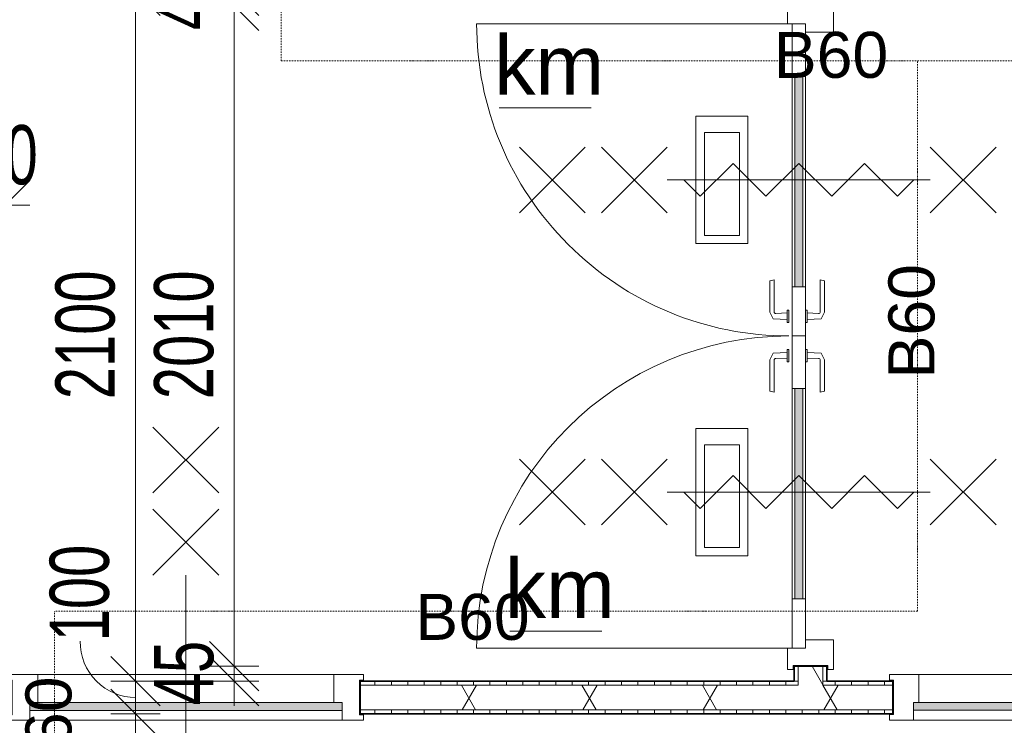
# Model space of a CAD drawing. Header units: millimetres. Extents: x -80560 to 110805, y -11020 to 52719.
# Tile 98 of 184: x 67339 to 70334, y 18015 to 20162. Entities that reach past the tile are written whole.
import ezdxf

# ---------------------------------------------------------------- set-up
doc = ezdxf.new("R2010")
doc.units = ezdxf.units.MM
doc.linetypes.add('DASHDOT2', pattern=[8, 4, -2, 0, -2])
for name, color, linetype, lineweight in [('A-ANNO-DIMS', 211, 'Continuous', 9), ('A-ANNO-DIMS-100', 211, 'Continuous', 9), ('A-ANNO-NOTE', 131, 'Continuous', 18), ('A-DETL', 90, 'Continuous', 18), ('A-DETL-GENF', 92, 'Continuous', 18), ('A-DOOR', 31, 'Continuous', 18), ('A-GLAZ', 151, 'Continuous', 18), ('A-WALL', 113, 'Continuous', 35), ('A-WALL-PATT', 111, 'Continuous', 35), ('G-ANNO-TEXT', 231, 'Continuous', 9), ('I-WALL', 2, 'Continuous', 18)]:
    doc.layers.add(name, color=color, linetype=linetype, lineweight=lineweight)
doc.styles.add('Arial', font='arial.ttf', dxfattribs={"height": 180})
doc.styles.add('Arial_1', font='arial.ttf', dxfattribs={"height": 140})
doc.styles.add('Arial_5', font='arial.ttf', dxfattribs={"width": 0.7, "height": 180})
doc.dimstyles.new('n3o_1_8', dxfattribs={"dimscale": 304.8, "dimtxt": 183.646692, "dimasz": 0.492126, "dimexe": 0.246063, "dimexo": 0.0625, "dimgap": 0.032808, "dimtad": 1, "dimdec": 0, "dimdsep": 46, "dimtxsty": 'Arial_5', "dimblk1": 'OBLIQUE', "dimblk2": 'OBLIQUE', "dimsah": 1, "dimcen": 0.09, "dimdle": 0.246063, "dimazin": 0, "dimtfac": 1, "dimtdec": 4, "dimtix": 1, "dimtmove": 0, "dimatfit": 3, "dimfxl": 0.246063, "dimfxlon": 1, "dimtvp": 1, "dimtolj": 1, "dimtzin": 0, "dimarcsym": 2})
doc.dimstyles.new('n3o_1_8_2', dxfattribs={"dimscale": 304.8, "dimtxt": 183.646692, "dimasz": 0.492126, "dimexe": 0.246063, "dimexo": 0.0625, "dimgap": 0.032808, "dimtad": 1, "dimdec": 0, "dimdsep": 46, "dimtxsty": 'Arial_5', "dimblk1": 'OBLIQUE', "dimblk2": 'OBLIQUE', "dimsah": 1, "dimcen": 0.09, "dimdle": 0.246063, "dimazin": 0, "dimtfac": 1, "dimtdec": 4, "dimtix": 1, "dimtmove": 1, "dimatfit": 3, "dimfxl": 0.246063, "dimfxlon": 1, "dimtvp": 1, "dimtolj": 1, "dimtzin": 0, "dimarcsym": 2})
doc.dimstyles.new('n3o_1_8_3', dxfattribs={"dimscale": 304.8, "dimtxt": 183.646692, "dimasz": 0.492126, "dimexe": 0.246063, "dimexo": 0.0625, "dimgap": 0.032808, "dimtad": 1, "dimdec": 0, "dimdsep": 46, "dimtxsty": 'Arial_5', "dimblk1": 'OBLIQUE', "dimblk2": 'OBLIQUE', "dimsah": 1, "dimcen": 0.09, "dimdle": 0.246063, "dimazin": 0, "dimtfac": 1, "dimtdec": 4, "dimtix": 1, "dimtmove": 0, "dimatfit": 3, "dimfxl": 0.246063, "dimfxlon": 1, "dimtvp": 1, "dimtolj": 1, "dimtzin": 0, "dimarcsym": 2})
pattern_1 = [(1e-13, (69694.82, 19200), (-1e-13, 50), [])]
pattern_2 = [(60, (24894.82, 0), (-274.963, 158.75), []), (120, (24894.82, 0), (-274.963, -158.75), [])]
pattern_3 = [(90, (67319.82, 18050), (-50, -2e-13), [])]

# ---------------------------------------------------------------- blocks, each defined once
blk = doc.blocks.new('32_n3o_deur_enkel met zijlicht - 90x139_17_K_930_2410x2070_deur glasstrook-33349586-DO_01 eerste verdieping')
at = {"layer": 'A-GLAZ'}
for p, q in [((-1035, 70), (-945, 70)), ((-1035, 53), (-1035, 70)), ((-945, 70), (-945, -15)), ((-45, 70), (-945, 70)), ((-45, 70), (45, 70)), ((-45, -15), (-45, 70)), ((45, 70), (45, -15)), ((945, 70), (1035, 70)), ((945, -15), (945, 70)), ((1035, 70), (1035, 53)), ((-1023, 53), (-1035, 53)), ((-1023, -52), (-1023, 53)), ((1023, 53), (1023, -52)), ((1035, 53), (1023, 53)), ((-1035, -52), (-1023, -52)), ((-1035, -69), (-1035, -52)), ((-962, -39), (-962, -69)), ((-28, -69), (-28, -39)), ((28, -55), (28, -69)), ((962, -69), (962, -55)), ((1023, -52), (1035, -52)), ((1035, -52), (1035, -69)), ((-962, -69), (-1035, -69)), ((-962, -69), (-28, -69)), ((28, -69), (-28, -69)), ((1035, -69), (962, -69))]:
    blk.add_line(p, q, dxfattribs=at)
blk = doc.blocks.new('30_n3o_raam_vast - 24mm-31742711-DO_01 eerste verdieping')
at = {"layer": 'A-DOOR'}
blk.add_hatch(color=256, dxfattribs=at).paths.add_polyline_path([(-934, -24), (0, -24), (0, 0), (-934, 0)], flags=0)
for p, q in [((-934, -24), (-934, 0)), ((-934, 0), (0, 0)), ((0, 0), (0, -24)), ((0, -24), (-934, -24))]:
    blk.add_line(p, q, dxfattribs=at)
blk = doc.blocks.new('32_n3o_raam_h1xb1 - 90x139_25_K_2410x1080_60-34331069-DO_01 eerste verdieping')
at = {"layer": 'A-GLAZ'}
for p, q in [((-540, 69.5), (-450, 69.5)), ((-540, 52.5), (-540, 69.5)), ((-450, 69.5), (-450, -15.5)), ((450, 69.5), (-450, 69.5)), ((450, 69.5), (540, 69.5)), ((450, -15.5), (450, 69.5)), ((540, 69.5), (540, 52.5)), ((-528, 52.5), (-540, 52.5)), ((-528, -52.5), (-528, 52.5)), ((528, 52.5), (528, -52.5)), ((540, 52.5), (528, 52.5)), ((-540, -52.5), (-528, -52.5)), ((-540, -69.5), (-540, -52.5)), ((-475, -39.5), (-475, -69.5)), ((475, -69.5), (475, -39.5)), ((528, -52.5), (540, -52.5)), ((540, -52.5), (540, -69.5)), ((-475, -69.5), (-540, -69.5)), ((-475, -69.5), (475, -69.5)), ((540, -69.5), (475, -69.5))]:
    blk.add_line(p, q, dxfattribs=at)
blk = doc.blocks.new('30_n3o_raam_vast - 24mm_60min-33389076-DO_01 eerste verdieping')
at = {"layer": 'A-DOOR'}
blk.add_hatch(color=256, dxfattribs=at).paths.add_polyline_path([(0, -24), (0, 0), (-950, 0), (-950, -24), (-594.1, -24)], flags=0)
for p, q in [((-950, -24), (-950, 0)), ((-950, 0), (0, 0)), ((0, 0), (0, -24)), ((0, -24), (-950, -24))]:
    blk.add_line(p, q, dxfattribs=at)
blk = doc.blocks.new('32_n3o_deur_dubbel - 90x139_25_K_930x2_2410x2030_60zs_glasdeur _kleefmagneet_-34331089-DO_01 eerste verdieping')
at = {"layer": 'A-GLAZ'}
for p, q in [((-950, 69.5), (-1015, 69.5)), ((-1015, 69.5), (-1015, 52.5)), ((-950, 55.5), (-950, 69.5)), ((1015, 69.5), (950, 69.5)), ((950, 69.5), (950, 55.5)), ((1015, 52.5), (1015, 69.5)), ((-1015, 52.5), (-1003, 52.5)), ((-1003, 52.5), (-1003, -52.5)), ((1003, -52.5), (1003, 52.5)), ((1003, 52.5), (1015, 52.5)), ((-925, -69.5), (-925, 15.5)), ((925, 15.5), (925, -69.5)), ((-1003, -52.5), (-1015, -52.5)), ((-1015, -52.5), (-1015, -69.5)), ((1015, -52.5), (1003, -52.5)), ((1015, -69.5), (1015, -52.5)), ((-1015, -69.5), (-925, -69.5)), ((925, -69.5), (1015, -69.5))]:
    blk.add_line(p, q, dxfattribs=at)
blk = doc.blocks.new('30_n3o_deur_glasstrook - 40mm_draai_60min_zs_LS_dubbel-33400302-DO_01 eerste verdieping')
at = {"layer": 'A-DOOR'}
blk.add_hatch(color=256, dxfattribs=at).paths.add_polyline_path([(-160, 32), (-800, 32), (-800, 8), (-160, 8)], flags=0)
for p, q in [((-668.8, 175), (-668.8, 333.3)), ((-668.8, 333.3), (-281.2, 333.3)), ((-281.2, 333.3), (-281.2, 175)), ((-643.8, 200), (-643.8, 306.7)), ((-643.8, 306.7), (-331.2, 306.7)), ((-331.2, 306.7), (-331.2, 200)), ((-331.2, 200), (-643.8, 200)), ((-281.2, 175), (-668.8, 175)), ((-800, 40), (-950, 40)), ((-950, 40), (-950, 0)), ((-800, 0), (-800, 40)), ((-800, 40), (-160, 40)), ((-160, 32), (-800, 32)), ((-800, 32), (-800, 8)), ((0, 40), (-160, 40)), ((-160, 40), (-160, 0)), ((-160, 8), (-160, 32)), ((0, 0), (0, 40)), ((-950, 0), (-800, 0)), ((-800, 8), (-160, 8)), ((-160, 0), (-800, 0)), ((-160, 0), (0, 0))]:
    blk.add_line(p, q, dxfattribs=at)
blk = doc.blocks.new('30_n3o_deur_glasstrook - 40mm_draai_60min_zs_RS-33400324-DO_01 eerste verdieping')
at = {"layer": 'A-DOOR'}
blk.add_hatch(color=256, dxfattribs=at).paths.add_polyline_path([(-160, 32), (-800, 32), (-800, 8), (-160, 8)], flags=0)
for p, q in [((-668.8, 175), (-668.8, 333.3)), ((-668.8, 333.3), (-281.2, 333.3)), ((-281.2, 333.3), (-281.2, 175)), ((-643.8, 200), (-643.8, 306.7)), ((-643.8, 306.7), (-331.2, 306.7)), ((-331.2, 306.7), (-331.2, 200)), ((-331.2, 200), (-643.8, 200)), ((-281.2, 175), (-668.8, 175)), ((-800, 40), (-950, 40)), ((-950, 40), (-950, 0)), ((-800, 0), (-800, 40)), ((-800, 40), (-160, 40)), ((-160, 32), (-800, 32)), ((-800, 32), (-800, 8)), ((0, 40), (-160, 40)), ((-160, 40), (-160, 0)), ((-160, 8), (-160, 32)), ((0, 0), (0, 40)), ((-950, 0), (-800, 0)), ((-800, 8), (-160, 8)), ((-160, 0), (-800, 0)), ((-160, 0), (0, 0))]:
    blk.add_line(p, q, dxfattribs=at)
blk = doc.blocks.new('30_n3o_beslag_deurkruk_met_schild - std-V241-DO_01 eerste verdieping')
at = {"layer": 'A-DOOR'}
for p, q in [((-18.5, 0), (-18.5, -5)), ((18.5, -5), (18.5, 0)), ((-18.5, -5), (18.5, -5)), ((-7.8, -48.4), (-10, -5)), ((10, -5), (8.3, -39.7)), ((12.7, -58), (-7.8, -48.4)), ((108, -58), (12.7, -58)), ((13.3, -45), (111, -45)), ((111, -45), (108, -58))]:
    blk.add_line(p, q, dxfattribs=at)
at = {"layer": 'A-DOOR', "flags": 128}
blk.add_lwpolyline([(8.3, -39.7), (8.6, -41.7), (9.6, -43.4), (11.3, -44.6), (13.3, -45)], dxfattribs=at)
blk = doc.blocks.new('30_n3o_beslag_deurkruk_met_schild - std-V242-DO_01 eerste verdieping')
at = {"layer": 'A-DOOR'}
for p, q in [((-10, 5), (-7.8, 48.4)), ((-7.8, 48.4), (12.7, 58)), ((8.3, 39.7), (10, 5)), ((12.7, 58), (108, 58)), ((111, 45), (13.3, 45)), ((108, 58), (111, 45)), ((18.5, 5), (-18.5, 5)), ((-18.5, 5), (-18.5, 0)), ((18.5, 0), (18.5, 5)), ((-18.5, 0), (18.5, 0))]:
    blk.add_line(p, q, dxfattribs=at)
at = {"layer": 'A-DOOR', "flags": 128}
blk.add_lwpolyline([(13.3, 45), (11.3, 44.6), (9.6, 43.4), (8.6, 41.7), (8.3, 39.7)], dxfattribs=at)
blk = doc.blocks.new('00_n3o_symbool_swingangle - std-33400323-DO_01 eerste verdieping')
at = {"layer": 'A-DOOR'}
blk.add_line((-415, -10), (-415, -960), dxfattribs=at)
blk.add_arc((-415, -10), 950, 270, 0, dxfattribs=at)
blk = doc.blocks.new('30_n3o_beslag_deurkruk_met_schild - std-887349-DO_01 eerste verdieping')
at = {"layer": 'A-DOOR'}
for p, q in [((-10, 5), (-7.8, 48.4)), ((-7.8, 48.4), (12.7, 58)), ((8.3, 39.7), (10, 5)), ((12.7, 58), (108, 58)), ((111, 45), (13.3, 45)), ((108, 58), (111, 45)), ((18.5, 5), (-18.5, 5)), ((-18.5, 5), (-18.5, 0)), ((18.5, 0), (18.5, 5))]:
    blk.add_line(p, q, dxfattribs=at)
at = {"layer": 'A-DOOR', "flags": 128}
blk.add_lwpolyline([(13.3, 45), (11.3, 44.6), (9.6, 43.4), (8.6, 41.7), (8.3, 39.7)], dxfattribs=at)
blk = doc.blocks.new('30_n3o_beslag_deurkruk_met_schild - std-875116-DO_01 eerste verdieping')
at = {"layer": 'A-DOOR'}
for p, q in [((18.5, 0), (-18.5, 0)), ((-18.5, 0), (-18.5, -5)), ((18.5, -5), (18.5, 0)), ((-18.5, -5), (18.5, -5)), ((-7.8, -48.4), (-10, -5)), ((10, -5), (8.3, -39.7)), ((12.7, -58), (-7.8, -48.4)), ((108, -58), (12.7, -58)), ((13.3, -45), (111, -45)), ((111, -45), (108, -58))]:
    blk.add_line(p, q, dxfattribs=at)
at = {"layer": 'A-DOOR', "flags": 128}
blk.add_lwpolyline([(8.3, -39.7), (8.6, -41.7), (9.6, -43.4), (11.3, -44.6), (13.3, -45)], dxfattribs=at)
blk = doc.blocks.new('00_n3o_symbool_swingangle - std-33400336-DO_01 eerste verdieping')
at = {"layer": 'A-DOOR'}
blk.add_line((-415, 10), (-415, 960), dxfattribs=at)
blk.add_arc((-415, 10), 950, 360, 90, dxfattribs=at)
blk = doc.blocks.new('01_n3o_symbool_lijn_met_tekst - brandwerend_B60-32497976-DO_01 eerste verdieping')
at = {"layer": 'A-DETL-GENF', "color": 3, "linetype": 'DASHDOT2'}
blk.add_line((0, 0), (3255.2, 0), dxfattribs=at)
blk = doc.blocks.new('01_n3o_symbool_lijn_met_tekst - brandwerend_B60-31334469-DO_01 eerste verdieping')
at = {"layer": 'A-DETL-GENF', "color": 3, "linetype": 'DASHDOT2'}
blk.add_line((0, 0), (3033.7, 0), dxfattribs=at)
blk = doc.blocks.new('01_n3o_symbool_lijn_met_tekst - brandwerend_B60-31974865-DO_01 eerste verdieping')
at = {"layer": 'A-DETL-GENF', "color": 3, "linetype": 'DASHDOT2'}
blk.add_line((0, 0), (1675, 0), dxfattribs=at)
blk = doc.blocks.new('01_n3o_symbool_lijn_met_tekst - brandwerend_B60-34142003-DO_01 eerste verdieping')
at = {"layer": 'A-DETL-GENF', "color": 3, "linetype": 'DASHDOT2'}
blk.add_line((0, 0), (2625, 0), dxfattribs=at)
blk = doc.blocks.new('01_n3o_symbool_lijn_met_tekst - brandwerend_B60-33208392-DO_01 eerste verdieping')
at = {"layer": 'A-DETL-GENF', "color": 3, "linetype": 'DASHDOT2'}
blk.add_line((0, 0), (835.2, 0), dxfattribs=at)
blk = doc.blocks.new('DIMBLOCK248-DO_01 eerste verdieping')
at = {"layer": 'A-ANNO-DIMS-100'}
for p, q in [((67194.8, 19598), (67269.8, 19673)), ((67194.8, 19523), (67194.8, 19673)), ((67294.8, 19598), (67369.8, 19673)), ((67294.8, 19523), (67294.8, 19673)), ((67194.8, 19598), (67119.8, 19523)), ((67194.8, 19598), (67369.8, 19598)), ((67194.8, 19598), (67194.8, 19523)), ((67294.8, 19598), (67219.8, 19523)), ((67294.8, 19598), (67294.8, 19523))]:
    blk.add_line(p, q, dxfattribs=at)
at = {"layer": 'A-ANNO-DIMS-100', "color": 0, "insert": (67100.7, 19841.7), "char_height": 180, "width": 345.821, "attachment_point": 1, "line_spacing_factor": 0.941778, "style": 'Arial_5'}
blk.add_mtext('100', dxfattribs=at)
blk = doc.blocks.new('_Oblique')
at = {"color": 0, "linetype": 'ByBlock', "lineweight": -2}
blk.add_line((-0.5, -0.5), (0.5, 0.5), dxfattribs=at)
blk = doc.blocks.new('DIMBLOCK300-DO_01 eerste verdieping')
at = {"layer": 'A-ANNO-DIMS-100'}
for p, q in [((67691.8, 18050), (67616.8, 18125)), ((67616.8, 18050), (67766.8, 18050)), ((67691.8, 18050), (67616.8, 18050)), ((67691.8, 9885.5), (67691.8, 18050)), ((67691.8, 18050), (67766.8, 17975)), ((67691.8, 9960.5), (67616.8, 10035.5)), ((67616.8, 9960.5), (67766.8, 9960.5)), ((67691.8, 9960.5), (67616.8, 9960.5)), ((67691.8, 9960.5), (67766.8, 9885.5))]:
    blk.add_line(p, q, dxfattribs=at)
at = {"layer": 'A-ANNO-DIMS-100', "color": 0, "insert": (67448.1, 13813.1), "char_height": 180, "width": 461.094, "attachment_point": 1, "rotation": 90, "line_spacing_factor": 0.941778, "style": 'Arial_5'}
blk.add_mtext('8090', dxfattribs=at)
blk = doc.blocks.new('DIMBLOCK301-DO_01 eerste verdieping')
at = {"layer": 'A-ANNO-DIMS-100'}
for p, q in [((67691.8, 18150), (67616.8, 18225)), ((67616.8, 18150), (67766.8, 18150)), ((67691.8, 18150), (67616.8, 18150)), ((67691.8, 18050), (67691.8, 18150)), ((67691.8, 18150), (67766.8, 18075)), ((67691.8, 18050), (67616.8, 18125)), ((67616.8, 18050), (67766.8, 18050)), ((67691.8, 18050), (67616.8, 18050)), ((67691.8, 18050), (67766.8, 17975))]:
    blk.add_line(p, q, dxfattribs=at)
blk.add_ellipse((67691.8, 18271), major_axis=(0, 171), ratio=0.986899, start_param=1.570796, end_param=3.141593, dxfattribs=at)
at = {"layer": 'A-ANNO-DIMS-100', "color": 0, "insert": (67430.6, 18271), "char_height": 180, "width": 345.821, "attachment_point": 1, "rotation": 90, "line_spacing_factor": 0.941778, "style": 'Arial_5'}
blk.add_mtext('100', dxfattribs=at)
blk = doc.blocks.new('DIMBLOCK302-DO_01 eerste verdieping')
at = {"layer": 'A-ANNO-DIMS-100'}
for p, q in [((67691.8, 20250), (67616.8, 20325)), ((67766.8, 20250), (67616.8, 20250)), ((67691.8, 18150), (67691.8, 20250)), ((67691.8, 20250), (67766.8, 20175)), ((67691.8, 20250), (67766.8, 20250)), ((67691.8, 18150), (67616.8, 18225)), ((67616.8, 18150), (67766.8, 18150)), ((67691.8, 18150), (67616.8, 18150)), ((67691.8, 18150), (67766.8, 18075))]:
    blk.add_line(p, q, dxfattribs=at)
at = {"layer": 'A-ANNO-DIMS-100', "color": 0, "insert": (67448.1, 19007.9), "char_height": 180, "width": 461.094, "attachment_point": 1, "rotation": 90, "line_spacing_factor": 0.941778, "style": 'Arial_5'}
blk.add_mtext('2100', dxfattribs=at)
blk = doc.blocks.new('DIMBLOCK484-DO_01 eerste verdieping')
at = {"layer": 'A-ANNO-DIMS-100'}
for p, q in [((67991.8, 20250), (67916.8, 20325)), ((67991.8, 20325), (67991.8, 20205)), ((67991.8, 20205), (67916.8, 20280)), ((68066.8, 20250), (67916.8, 20250)), ((67991.8, 20250), (68066.8, 20175)), ((67991.8, 20250), (68066.8, 20250)), ((68066.8, 20205), (67916.8, 20205)), ((67991.8, 20205), (68066.8, 20130)), ((67991.8, 20205), (68066.8, 20205))]:
    blk.add_line(p, q, dxfattribs=at)
at = {"layer": 'A-ANNO-DIMS-100', "color": 0, "insert": (67748.1, 20131.4), "char_height": 180, "width": 230.547, "attachment_point": 1, "rotation": 90, "line_spacing_factor": 0.941778, "style": 'Arial_5'}
blk.add_mtext('45', dxfattribs=at)
blk = doc.blocks.new('DIMBLOCK485-DO_01 eerste verdieping')
at = {"layer": 'A-ANNO-DIMS-100'}
for p, q in [((67991.8, 20205), (67916.8, 20280)), ((68066.8, 20205), (67916.8, 20205)), ((67991.8, 20205), (67991.8, 18195)), ((67991.8, 20205), (68066.8, 20130)), ((67991.8, 20205), (68066.8, 20205)), ((67991.8, 18195), (67916.8, 18270)), ((68066.8, 18195), (67916.8, 18195)), ((67991.8, 18195), (68066.8, 18120)), ((67991.8, 18195), (68066.8, 18195))]:
    blk.add_line(p, q, dxfattribs=at)
at = {"layer": 'A-ANNO-DIMS-100', "color": 0, "insert": (67748.1, 19007.9), "char_height": 180, "width": 461.094, "attachment_point": 1, "rotation": 90, "line_spacing_factor": 0.941778, "style": 'Arial_5'}
blk.add_mtext('2010', dxfattribs=at)
blk = doc.blocks.new('DIMBLOCK486-DO_01 eerste verdieping')
at = {"layer": 'A-ANNO-DIMS-100'}
for p, q in [((67991.8, 18195), (67916.8, 18270)), ((67991.8, 18150), (67916.8, 18225)), ((68066.8, 18195), (67916.8, 18195)), ((67991.8, 18195), (67991.8, 18075)), ((67991.8, 18195), (68066.8, 18120)), ((67991.8, 18195), (68066.8, 18195)), ((68066.8, 18150), (67916.8, 18150)), ((67991.8, 18150), (68066.8, 18075)), ((67991.8, 18150), (68066.8, 18150))]:
    blk.add_line(p, q, dxfattribs=at)
at = {"layer": 'A-ANNO-DIMS-100', "color": 0, "insert": (67748.1, 18076.4), "char_height": 180, "width": 230.547, "attachment_point": 1, "rotation": 90, "line_spacing_factor": 0.941778, "style": 'Arial_5'}
blk.add_mtext('45', dxfattribs=at)

msp = doc.modelspace()

# ---------------------------------------------------------------- hatches: boundary and pattern name
at = {"layer": 'A-WALL-PATT', "lineweight": 18}
h = msp.add_hatch(dxfattribs=at)
h.set_pattern_fill('FP_2', color=256, style=0, pattern_type=2)
h.set_pattern_definition(pattern_2)
h.paths.add_polyline_path([(69707.3, 18137.5), (69782.3, 18137.5), (69782.3, 18195), (69707.3, 18195), (69707.3, 18150)], flags=0)
h.paths.add_polyline_path([(69782.3, 20205), (69782.3, 20287.5), (69707.3, 20287.5), (69707.3, 20205)], flags=0)
h = msp.add_hatch(dxfattribs=at)
h.set_pattern_fill('FP_88', color=256, angle=90, style=0, pattern_type=2)
h.set_pattern_definition(pattern_1)
h.paths.add_polyline_path([(69694.8, 18150), (69707.3, 18150), (69707.3, 18195), (69694.8, 18195)], flags=0)
h.paths.add_polyline_path([(69707.3, 20205), (69707.3, 20250), (69694.8, 20250), (69694.8, 20205)], flags=0)
h = msp.add_hatch(dxfattribs=at)
h.set_pattern_fill('FP_88', color=256, angle=90, style=0, pattern_type=2)
h.set_pattern_definition(pattern_1)
h.paths.add_polyline_path([(69782.3, 18150), (69794.8, 18150), (69794.8, 18195), (69782.3, 18195)], flags=0)
h.paths.add_polyline_path([(69782.3, 20205), (69794.8, 20205), (69794.8, 20250), (69782.3, 20250)], flags=0)
h = msp.add_hatch(dxfattribs=at)
h.set_pattern_fill('FP_91', color=256, angle=90, style=0, pattern_type=2)
h.set_pattern_definition(pattern_3)
h.paths.add_polyline_path([(69782.3, 18137.5), (69994.8, 18137.5), (69994.8, 18150), (69782.3, 18150)], flags=0)
h.paths.add_polyline_path([(69487.7, 18137.5), (69707.3, 18137.5), (69707.3, 18150), (68374.8, 18150), (68374.8, 18137.5), (68900.4, 18137.5)], flags=0)
h.paths.add_polyline_path([(64814.8, 18137.5), (64814.8, 18150), (64557.3, 18150), (64557.3, 18137.5), (64789, 18137.5)], flags=0)
h.paths.add_polyline_path([(65874.8, 18137.5), (66064.8, 18137.5), (66064.8, 18150), (65874.8, 18150)], flags=0)
h.paths.add_polyline_path([(67138.3, 18137.5), (67314.8, 18137.5), (67314.8, 18150), (67124.8, 18150), (67124.8, 18137.5)], flags=0)
h = msp.add_hatch(dxfattribs=at)
h.set_pattern_fill('FP_2', color=256, style=0, pattern_type=2)
h.set_pattern_definition(pattern_2)
h.paths.add_polyline_path([(69487.7, 18062.5), (69994.8, 18062.5), (69994.8, 18137.5), (68374.8, 18137.5), (68374.8, 18062.5), (68900.4, 18062.5)], flags=0)
h.paths.add_polyline_path([(67207.3, 18062.5), (67314.8, 18062.5), (67314.8, 18137.5), (67124.8, 18137.5), (67124.8, 18062.5), (67138.3, 18062.5)], flags=0)
h.paths.add_polyline_path([(65982.3, 18062.5), (66064.8, 18062.5), (66064.8, 18137.5), (65874.8, 18137.5), (65874.8, 18062.5), (65963.7, 18062.5)], flags=0)
h.paths.add_polyline_path([(64644.8, 18062.5), (64814.8, 18062.5), (64814.8, 18137.5), (64619.8, 18137.5), (64619.8, 18062.5), (64632.3, 18062.5)], flags=0)
h = msp.add_hatch(dxfattribs=at)
h.set_pattern_fill('FP_91', color=256, angle=90, style=0, pattern_type=2)
h.set_pattern_definition(pattern_3)
h.paths.add_polyline_path([(69487.7, 18050), (69994.8, 18050), (69994.8, 18062.5), (68374.8, 18062.5), (68374.8, 18050), (68900.4, 18050)], flags=0)
h.paths.add_polyline_path([(67124.8, 18050), (67207.3, 18050), (67207.3, 18062.5), (67124.8, 18062.5)], flags=0)
h.paths.add_polyline_path([(67314.8, 18050), (67314.8, 18062.5), (67282.3, 18062.5), (67282.3, 18050), (67294.8, 18050)], flags=0)
h.paths.add_polyline_path([(65982.3, 18050), (66064.8, 18050), (66064.8, 18062.5), (65982.3, 18062.5)], flags=0)
h.paths.add_polyline_path([(65874.8, 18050), (65907.3, 18050), (65907.3, 18062.5), (65874.8, 18062.5)], flags=0)
h.paths.add_polyline_path([(64644.8, 18050), (64814.8, 18050), (64814.8, 18062.5), (64644.8, 18062.5)], flags=0)

# ---------------------------------------------------------------- linework, layer by layer
at = {"layer": 'A-ANNO-NOTE', "lineweight": 9}
for p, q in [((68859.3, 19575), (69059.3, 19775)), ((68859.3, 19775), (69059.3, 19575)), ((69109.3, 19575), (69309.3, 19775)), ((69109.3, 19775), (69309.3, 19575)), ((70309.3, 19575), (70109.3, 19775)), ((70309.3, 19775), (70109.3, 19575)), ((69509.1, 19725), (69409.1, 19625)), ((69609.2, 19625), (69509.1, 19725)), ((69709.3, 19725), (69609.2, 19625)), ((69709.3, 19725), (69809.4, 19625)), ((69809.4, 19625), (69909.5, 19725)), ((69909.5, 19725), (70009.6, 19625)), ((70109.3, 19675), (69309.3, 19675)), ((70109.3, 19675), (69309.3, 19675)), ((69409.1, 19625), (69359, 19675)), ((70009.6, 19625), (70059.6, 19675)), ((67744.8, 18922.5), (67944.8, 18722.5)), ((67944.8, 18922.5), (67744.8, 18722.5)), ((68859.3, 18625), (69059.3, 18825)), ((68859.3, 18825), (69059.3, 18625)), ((69109.3, 18625), (69309.3, 18825)), ((69109.3, 18825), (69309.3, 18625)), ((70309.3, 18625), (70109.3, 18825)), ((70309.3, 18825), (70109.3, 18625)), ((69509.1, 18775), (69409.1, 18675)), ((69609.2, 18675), (69509.1, 18775)), ((69709.3, 18775), (69609.2, 18675)), ((69709.3, 18775), (69809.4, 18675)), ((69809.4, 18675), (69909.5, 18775)), ((69909.5, 18775), (70009.6, 18675)), ((70109.3, 18725), (69309.3, 18725)), ((70109.3, 18725), (69309.3, 18725)), ((69409.1, 18675), (69359, 18725)), ((70009.6, 18675), (70059.6, 18725)), ((67744.8, 18672.5), (67944.8, 18472.5)), ((67944.8, 18672.5), (67744.8, 18472.5)), ((67844.8, 18472.5), (67844.8, 17672.5))]:
    msp.add_line(p, q, dxfattribs=at)
at = {"layer": 'A-DETL'}
for p, q in [((68797.6, 19894.7), (69077.6, 19894.7)), ((68830, 18301.7), (69110, 18301.7))]:
    msp.add_line(p, q, dxfattribs=at)
at = {"layer": 'A-WALL', "lineweight": 18}
for p, q in [((69707.3, 18195), (69707.3, 18137.5)), ((69782.3, 18137.5), (69782.3, 18195)), ((68374.8, 18137.5), (69707.3, 18137.5)), ((69782.3, 18137.5), (69994.8, 18137.5)), ((68374.8, 18062.5), (69994.8, 18062.5))]:
    msp.add_line(p, q, dxfattribs=at)
at = {"layer": 'I-WALL', "lineweight": 35}
for p, q in [((69794.8, 18195), (69694.8, 18195)), ((69694.8, 18195), (69694.8, 18150)), ((69794.8, 18150), (69794.8, 18195)), ((69694.8, 18150), (68374.8, 18150)), ((68374.8, 18150), (68374.8, 18050)), ((69994.8, 18150), (69794.8, 18150)), ((69994.8, 18050), (69994.8, 18150)), ((68374.8, 18050), (69994.8, 18050))]:
    msp.add_line(p, q, dxfattribs=at)

# ---------------------------------------------------------------- block references
at = {"layer": 'A-DETL-GENF', "color": 3, "linetype": 'DASHDOT2'}
for name, p, rotation in [('01_n3o_symbool_lijn_met_tekst - brandwerend_B60-31334469-DO_01 eerste verdieping', (68134.8, 20037.5), 90), ('01_n3o_symbool_lijn_met_tekst - brandwerend_B60-31974865-DO_01 eerste verdieping', (70069.8, 18362.5), 90), ('01_n3o_symbool_lijn_met_tekst - brandwerend_B60-34142003-DO_01 eerste verdieping', (70069.8, 18362.5), 180), ('01_n3o_symbool_lijn_met_tekst - brandwerend_B60-33208392-DO_01 eerste verdieping', (67444.8, 17527.3), 90)]:
    msp.add_blockref(name, p, dxfattribs=dict(at, rotation=rotation))
msp.add_blockref('01_n3o_symbool_lijn_met_tekst - brandwerend_B60-32497976-DO_01 eerste verdieping', (68134.8, 20037.5), dxfattribs=at)
at = {"layer": 'A-DOOR'}
for name, p, rotation in [('00_n3o_symbool_swingangle - std-33400323-DO_01 eerste verdieping', (69689.3, 19735), 269.9999999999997), ('30_n3o_deur_glasstrook - 40mm_draai_60min_zs_LS_dubbel-33400302-DO_01 eerste verdieping', (69729.3, 20150), 89.9999999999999), ('30_n3o_beslag_deurkruk_met_schild - std-V242-DO_01 eerste verdieping', (69679.3, 19260), 89.99999999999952), ('30_n3o_beslag_deurkruk_met_schild - std-V241-DO_01 eerste verdieping', (69729.3, 19260), 89.9999999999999), ('00_n3o_symbool_swingangle - std-33400336-DO_01 eerste verdieping', (69689.3, 18665), 90.00000000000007), ('30_n3o_deur_glasstrook - 40mm_draai_60min_zs_RS-33400324-DO_01 eerste verdieping', (69729.3, 19200), 89.9999999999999), ('30_n3o_beslag_deurkruk_met_schild - std-875116-DO_01 eerste verdieping', (69679.3, 19140), 270.0000000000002), ('30_n3o_beslag_deurkruk_met_schild - std-887349-DO_01 eerste verdieping', (69729.3, 19140), 269.9999999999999)]:
    msp.add_blockref(name, p, dxfattribs=dict(at, rotation=rotation))
for name, p in [('30_n3o_raam_vast - 24mm_60min-33389076-DO_01 eerste verdieping', (68319.8, 18084.5)), ('30_n3o_raam_vast - 24mm-31742711-DO_01 eerste verdieping', (70991.8, 18085))]:
    msp.add_blockref(name, p, dxfattribs=at)
at = {"layer": 'A-GLAZ', "rotation": 89.9999999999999}
msp.add_blockref('32_n3o_deur_dubbel - 90x139_25_K_930x2_2410x2030_60zs_glasdeur _kleefmagneet_-34331089-DO_01 eerste verdieping', (69744.8, 19200), dxfattribs=at)
at = {"layer": 'A-GLAZ'}
for name, p in [('32_n3o_raam_h1xb1 - 90x139_25_K_2410x1080_60-34331069-DO_01 eerste verdieping', (67844.8, 18100)), ('32_n3o_deur_enkel met zijlicht - 90x139_17_K_930_2410x2070_deur glasstrook-33349586-DO_01 eerste verdieping', (71019.8, 18100))]:
    msp.add_blockref(name, p, dxfattribs=at)

# ---------------------------------------------------------------- texts
at = {"layer": 'A-ANNO-NOTE', "color": 3, "linetype": 'DASHDOT2', "char_height": 140, "width": 408.861, "attachment_point": 1, "style": 'Arial_1'}
for insert in [(69633.2, 20125.5), (68542.5, 18415.3)]:
    msp.add_mtext('B60', dxfattribs=dict(at, insert=insert))
at = {"layer": 'A-ANNO-NOTE', "color": 3, "linetype": 'DASHDOT2', "char_height": 140, "width": 408.861, "attachment_point": 1, "rotation": 90, "style": 'Arial_1'}
for insert in [(69981.8, 19070.8), (67356.8, 17815.7)]:
    msp.add_mtext('B60', dxfattribs=dict(at, insert=insert))
at = {"layer": 'G-ANNO-TEXT', "color": 7, "char_height": 180, "width": 400.844, "attachment_point": 1, "style": 'Arial'}
for insert in [(68782.3, 20114.8), (68814.8, 18521.8)]:
    msp.add_mtext('km', dxfattribs=dict(at, insert=insert))

# ---------------------------------------------------------------- dimensions: what is measured, and where the dimension line sits
at = {"layer": 'A-ANNO-DIMS'}
for base, p1, p2, dimstyle, override, picture, middle in [((67991.8, 20205), (68066.8, 20250), (68066.8, 20205), 'n3o_1_8_3', {"dimpost": '<>', "dimfxl": 45}, 'DIMBLOCK484-DO_01 eerste verdieping', (67890.3, 20227.5)), ((67691.8, 20250), (67616.8, 18150), (67766.8, 20250), 'n3o_1_8', {"dimpost": '<>', "dimfxl": 2105.350327}, 'DIMBLOCK302-DO_01 eerste verdieping', (67589.9, 19200)), ((67991.8, 18195), (68066.8, 20205), (68066.8, 18195), 'n3o_1_8_3', {"dimpost": '<>', "dimfxl": 2010}, 'DIMBLOCK485-DO_01 eerste verdieping', (67889.9, 19200)), ((67991.8, 18150), (68066.8, 18195), (68066.8, 18150), 'n3o_1_8_3', {"dimpost": '<>', "dimfxl": 45}, 'DIMBLOCK486-DO_01 eerste verdieping', (67890.3, 18172.5)), ((67691.7967144, 18050), (67616.7967144, 9960.5), (67616.7967144, 18050), 'n3o_1_8', {"dimpost": '<>', "dimfxl": 8089.5}, 'DIMBLOCK300-DO_01 eerste verdieping', (67589.893576, 14005.25))]:
    dim = msp.add_linear_dim(base=base, p1=p1, p2=p2, angle=90, dimstyle=dimstyle, override=override, dxfattribs=at)
    dim.commit()
    dim.dimension.update_dxf_attribs({"geometry": picture, "text_midpoint": middle})
dim = msp.add_linear_dim(base=(67294.8, 19598), p1=(67194.8, 19523), p2=(67294.8, 19523), dimstyle='n3o_1_8', override={"dimpost": '<>', "dimfxl": 100}, dxfattribs=at)
dim.commit()
dim.dimension.update_dxf_attribs({"geometry": 'DIMBLOCK248-DO_01 eerste verdieping', "text_midpoint": (67244.8, 19699.9)})
dim = msp.add_linear_dim(base=(67691.8, 18150), p1=(67616.8, 18050), p2=(67616.8, 18150), angle=90, dimstyle='n3o_1_8_2', override={"dimpost": '<>', "dimfxl": 100}, dxfattribs=at)
dim.commit()
dim.dimension.update_dxf_attribs({"geometry": 'DIMBLOCK301-DO_01 eerste verdieping', "text_midpoint": (67550.6, 18443.9), "dimtype": 160, "text_rotation": 90})

doc.saveas('drawing.dxf')
